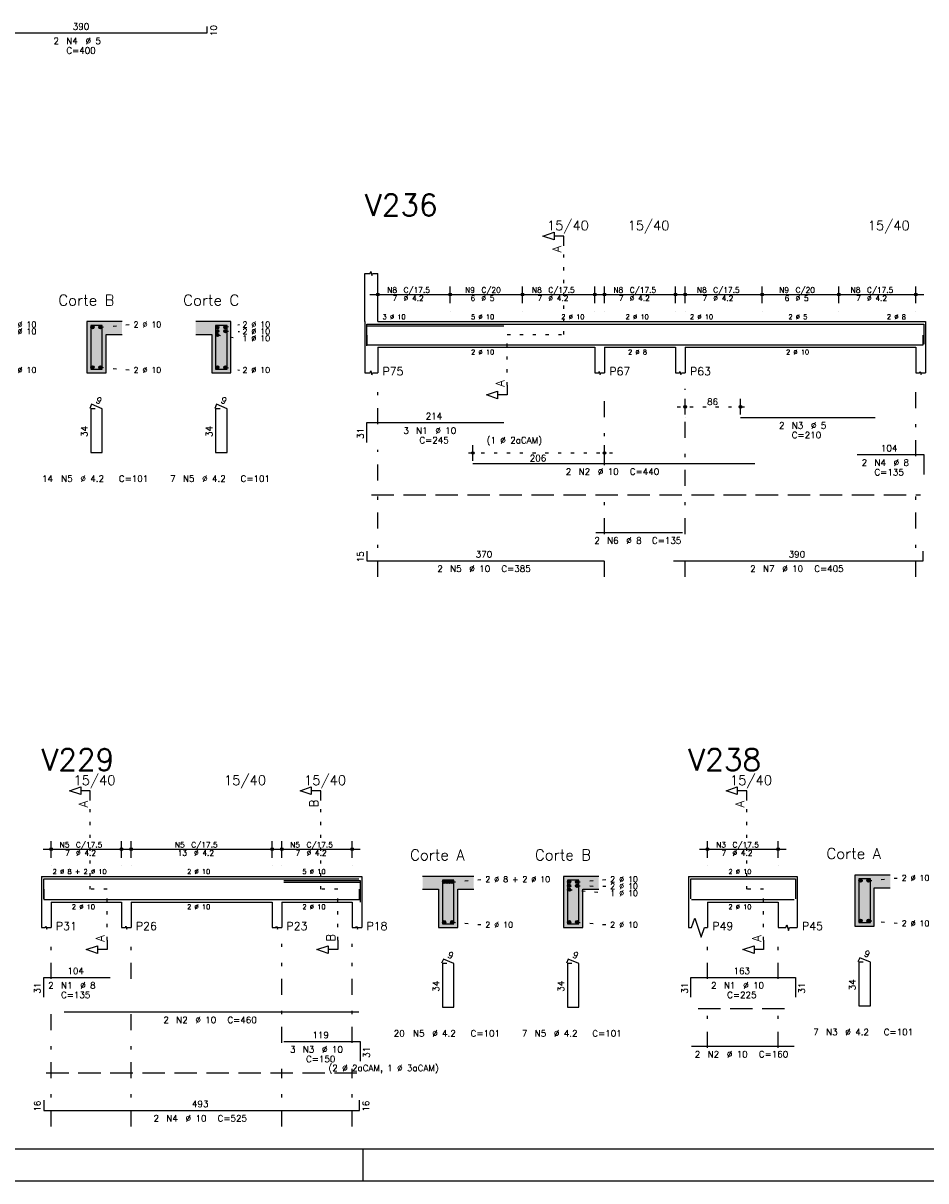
# Model space of a CAD drawing. Extents: x 0 to 119, y 0 to 84.
# Tile 10 of 16: x 71 to 99, y 0 to 36. Entities that reach past the tile are written whole.
import ezdxf

# ---------------------------------------------------------------- set-up
doc = ezdxf.new("R2010")
doc.units = 0
doc.header["$MEASUREMENT"] = 0
for name, pattern in [('ESTILO_TQS_0001', [1, 0.7, -0.3]), ('ESTILO_TQS_0002', [0.4, 0.1, -0.3]), ('ESTILO_TQS_0003', [1.5, 0.5, -0.4, 0.1, -0.5])]:
    doc.linetypes.add(name, pattern=pattern)
for name, color, linetype in [('1', 1, 'CONTINUOUS'), ('2', 2, 'CONTINUOUS'), ('4', 4, 'CONTINUOUS'), ('6', 6, 'CONTINUOUS'), ('7', 7, 'CONTINUOUS'), ('8', 8, 'CONTINUOUS'), ('9', 9, 'CONTINUOUS')]:
    doc.layers.add(name, color=color, linetype=linetype)
doc.styles.get("Standard").update_dxf_attribs({"font": 'ROMANS.SHX'})

msp = doc.modelspace()

# ---------------------------------------------------------------- linework, layer by layer
at = {"layer": '1', "linetype": 'ESTILO_TQS_0002'}
for p, q in [((88.167, 26.41), (88.167, 29.18)), ((73.70167, 26.635), (74.64667, 26.72)), ((77.35167, 26.395), (78.04667, 26.288)), ((77.60167, 26.635), (78.04667, 26.72)), ((77.60167, 26.515), (78.04667, 26.504)), ((86.401, 24.825), (86.401, 26.41)), ((86.401, 26.41), (88.167, 26.41)), ((73.70167, 25.385), (74.64667, 25.3)), ((77.60167, 25.385), (78.04667, 25.3)), ((91.71, 24.15), (93.93868, 24.15)), ((89.692, 22.71), (85.08198, 22.71)), ((73.385, 9.1), (73.385, 11.87)), ((80.585, 9.1), (80.585, 11.87)), ((93.885, 9.1), (93.885, 11.87)), ((84.685, 9.325), (85.63, 9.41)), ((88.585, 9.325), (89.53, 9.41)), ((97.686151, 9.367736), (98.631151, 9.452736)), ((73.91, 9.1), (73.385, 9.1)), ((73.91, 7.515), (73.91, 9.1)), ((81.11, 9.1), (80.585, 9.1)), ((81.11, 7.515), (81.11, 9.1)), ((88.335, 9.085), (89.53, 8.978)), ((88.585, 9.205), (89.53, 9.194)), ((94.41, 9.1), (93.885, 9.1)), ((94.41, 7.515), (94.41, 9.1)), ((84.685, 8.075), (85.63, 7.99)), ((88.585, 8.075), (89.53, 7.99)), ((97.686151, 8.117736), (98.631151, 8.032736))]:
    msp.add_line(p, q, dxfattribs=at)
at = {"layer": '1', "linetype": 'ESTILO_TQS_0001'}
for p, q in [((82.16, 21.405), (99.31, 21.405)), ((92.36, 5.375), (95.16, 5.375)), ((72.01, 3.375), (81.71, 3.375))]:
    msp.add_line(p, q, dxfattribs=at)
at = {"layer": '1', "linetype": 'Continuous'}
for p, q in [((81.900002, 0), (81.900002, 1)), ((0, 0), (118.900002, 0))]:
    msp.add_line(p, q, dxfattribs=at)
for centre in [(73.45167, 26.635), (73.70167, 26.635), (77.35167, 26.635), (77.35167, 26.515), (77.35167, 26.395), (77.60167, 26.635), (77.60167, 26.515), (73.45167, 25.385), (73.70167, 25.385), (77.35167, 25.385), (77.60167, 25.385), (97.436151, 9.367736), (97.686151, 9.367736), (84.435, 9.325), (84.518333, 9.325), (84.601667, 9.325), (84.685, 9.325), (88.335, 9.325), (88.335, 9.205), (88.335, 9.085), (88.585, 9.325), (88.585, 9.205), (84.435, 8.075), (84.685, 8.075), (88.335, 8.075), (88.585, 8.075), (97.436151, 8.117736), (97.686151, 8.117736)]:
    msp.add_circle(centre, 0.05, dxfattribs=at)
at = {"layer": '2', "linetype": 'Continuous'}
for p, q in [((81.96, 26.81), (81.96, 28.31)), ((82.36, 26.81), (82.36, 28.31)), ((82.36, 27.39), (82.36, 27.91)), ((84.62, 27.39), (84.62, 27.91)), ((84.62, 27.39), (84.62, 27.91)), ((86.88, 27.39), (86.88, 27.91)), ((86.88, 27.39), (86.88, 27.91)), ((89.14, 27.39), (89.14, 27.91)), ((89.442, 27.39), (89.442, 27.91)), ((91.662, 27.39), (91.662, 27.91)), ((91.96, 27.39), (91.96, 27.91)), ((94.36, 27.39), (94.36, 27.91)), ((94.36, 27.39), (94.36, 27.91)), ((96.76, 27.39), (96.76, 27.91)), ((96.76, 27.39), (96.76, 27.91)), ((99.16, 27.39), (99.16, 27.91)), ((82.11, 27.66), (84.87, 27.66)), ((84.37, 27.66), (87.13, 27.66)), ((86.63, 27.66), (89.39, 27.66)), ((89.192, 27.66), (91.912, 27.66)), ((91.71, 27.66), (94.61, 27.66)), ((94.11, 27.66), (97.01, 27.66)), ((96.51, 27.66), (99.41, 27.66)), ((82.36, 27.14), (82.36, 27.14)), ((84.62, 27.14), (84.62, 27.14)), ((84.62, 27.14), (84.62, 27.14)), ((86.88, 27.14), (86.88, 27.14)), ((86.88, 27.14), (86.88, 27.14)), ((89.14, 27.14), (89.14, 27.14)), ((89.442, 27.14), (89.442, 27.14)), ((91.662, 27.14), (91.662, 27.14)), ((91.96, 27.14), (91.96, 27.14)), ((94.36, 27.14), (94.36, 27.14)), ((94.36, 27.14), (94.36, 27.14)), ((96.76, 27.14), (96.76, 27.14)), ((96.76, 27.14), (96.76, 27.14)), ((99.16, 27.14), (99.16, 27.14)), ((74.37667, 26.81), (73.27667, 26.81)), ((73.27667, 26.81), (73.27667, 25.21)), ((77.77667, 26.81), (76.67667, 26.81)), ((77.77667, 25.21), (77.77667, 26.81)), ((81.96, 26.81), (81.96, 26.01)), ((82.36, 26.81), (89.142, 26.81)), ((89.142, 26.81), (89.442, 26.81)), ((89.442, 26.81), (91.66, 26.81)), ((91.66, 26.81), (91.96, 26.81)), ((91.96, 26.81), (99.16, 26.81)), ((99.16, 26.81), (99.46, 26.81)), ((99.46, 26.81), (99.46, 26.01)), ((73.87667, 25.21), (73.87667, 26.41)), ((73.87667, 26.41), (74.37667, 26.41)), ((76.67667, 26.41), (77.17667, 26.41)), ((77.17667, 26.41), (77.17667, 25.21)), ((81.96, 26.01), (81.96, 25.21)), ((82.36, 26.01), (89.142, 26.01)), ((82.36, 26.01), (82.36, 25.21)), ((89.142, 26.01), (89.142, 25.21)), ((89.442, 26.01), (91.66, 26.01)), ((89.442, 26.01), (89.442, 25.21)), ((91.66, 26.01), (91.66, 25.21)), ((91.96, 26.01), (99.16, 26.01)), ((91.96, 26.01), (91.96, 25.21)), ((99.16, 26.01), (99.16, 25.21)), ((99.46, 26.01), (99.46, 25.21)), ((73.27667, 25.21), (73.87667, 25.21)), ((77.17667, 25.21), (77.77667, 25.21)), ((91.96, 23.91), (91.96, 24.4)), ((93.68868, 23.91), (93.68868, 24.4)), ((91.96, 23.81), (91.96, 23.81)), ((93.68868, 23.81), (93.68868, 23.81)), ((85.33198, 22.47), (85.33198, 22.96)), ((89.442, 22.47), (89.442, 22.96)), ((85.33198, 22.37), (85.33198, 22.37)), ((89.442, 22.37), (89.442, 22.37)), ((72.16, 10.08), (72.16, 10.6)), ((74.36, 10.08), (74.36, 10.6)), ((74.66, 10.08), (74.66, 10.6)), ((79.06, 10.08), (79.06, 10.6)), ((79.36, 10.08), (79.36, 10.6)), ((81.56, 10.08), (81.56, 10.6)), ((92.66, 10.08), (92.66, 10.6)), ((94.86, 10.08), (94.86, 10.6)), ((71.91, 10.35), (74.61, 10.35)), ((74.41, 10.35), (79.31, 10.35)), ((79.11, 10.35), (81.81, 10.35)), ((92.41, 10.35), (95.11, 10.35)), ((72.16, 9.83), (72.16, 9.83)), ((74.36, 9.83), (74.36, 9.83)), ((74.66, 9.83), (74.66, 9.83)), ((79.06, 9.83), (79.06, 9.83)), ((79.36, 9.83), (79.36, 9.83)), ((81.56, 9.83), (81.56, 9.83)), ((92.66, 9.83), (92.66, 9.83)), ((94.86, 9.83), (94.86, 9.83)), ((71.86, 9.5), (71.86, 8.7)), ((71.86, 9.5), (72.16, 9.5)), ((72.16, 9.5), (74.36, 9.5)), ((74.36, 9.5), (74.66, 9.5)), ((74.66, 9.5), (79.06, 9.5)), ((79.06, 9.5), (79.36, 9.5)), ((79.36, 9.5), (81.56, 9.5)), ((81.56, 9.5), (81.86, 9.5)), ((81.86, 9.5), (81.86, 8.7)), ((85.36, 9.5), (83.76, 9.5)), ((89.26, 9.5), (88.16, 9.5)), ((88.16, 9.5), (88.16, 7.9)), ((92.06, 9.5), (92.06, 8.7)), ((92.06, 9.5), (92.66, 9.5)), ((92.66, 9.5), (94.86, 9.5)), ((94.86, 9.5), (95.46, 9.5)), ((95.46, 9.5), (95.46, 8.7)), ((98.361151, 9.542736), (97.261151, 9.542736)), ((97.261151, 9.542736), (97.261151, 7.942736)), ((83.76, 9.1), (84.26, 9.1)), ((84.26, 9.1), (84.26, 7.9)), ((84.86, 7.9), (84.86, 9.1)), ((84.86, 9.1), (85.36, 9.1)), ((88.76, 7.9), (88.76, 9.1)), ((88.76, 9.1), (89.26, 9.1)), ((97.861151, 7.942736), (97.861151, 9.142736)), ((97.861151, 9.142736), (98.361151, 9.142736)), ((71.86, 8.7), (71.86, 7.9)), ((72.16, 8.7), (74.36, 8.7)), ((72.16, 8.7), (72.16, 7.9)), ((74.36, 8.7), (74.36, 7.9)), ((74.66, 8.7), (79.06, 8.7)), ((74.66, 8.7), (74.66, 7.9)), ((79.06, 8.7), (79.06, 7.9)), ((79.36, 8.7), (81.56, 8.7)), ((79.36, 8.7), (79.36, 7.9)), ((81.56, 8.7), (81.56, 7.9)), ((81.86, 8.7), (81.86, 7.9)), ((92.06, 8.7), (92.06, 7.9)), ((92.66, 8.7), (94.86, 8.7)), ((92.66, 8.7), (92.66, 7.9)), ((94.86, 8.7), (94.86, 7.9)), ((95.46, 8.7), (95.46, 7.9)), ((84.26, 7.9), (84.86, 7.9)), ((88.16, 7.9), (88.76, 7.9)), ((97.261151, 7.942736), (97.861151, 7.942736))]:
    msp.add_line(p, q, dxfattribs=at)
at = {"layer": '2', "linetype": 'ESTILO_TQS_0003'}
for p, q in [((82.36, 23.612), (82.36, 24.71)), ((89.442, 22.332), (89.442, 24.71)), ((91.96, 20.182), (91.96, 24.71)), ((99.16, 22.612), (99.16, 24.71)), ((82.36, 18.85), (82.36, 22.808)), ((99.16, 18.85), (99.16, 21.808)), ((89.442, 20.182), (89.442, 21.528)), ((89.442, 18.85), (89.442, 19.378)), ((91.96, 18.85), (91.96, 19.378)), ((72.16, 6.302), (72.16, 7.4)), ((74.66, 6.302), (74.66, 7.4)), ((79.36, 4.302), (79.36, 7.4)), ((81.56, 4.302), (81.56, 7.4)), ((92.66, 6.302), (92.66, 7.4)), ((94.86, 6.302), (94.86, 7.4)), ((72.16, 1.7), (72.16, 5.498)), ((74.66, 1.7), (74.66, 5.498)), ((92.66, 4.152), (92.66, 5.498)), ((94.86, 4.152), (94.86, 5.498)), ((79.36, 1.7), (79.36, 3.498)), ((81.56, 1.7), (81.56, 3.498))]:
    msp.add_line(p, q, dxfattribs=at)
at = {"layer": '2', "linetype": 'Continuous'}
for points in [[(88.167, 29.18), (88.167, 29.48), (87.867, 29.48), (87.867, 29.36), (87.517, 29.48), (87.867, 29.6), (87.867, 29.48)], [(81.96, 28.31), (82.12, 28.31), (82.14, 28.37), (82.18, 28.25), (82.2, 28.31), (82.36, 28.31)], [(81.96, 25.21), (82.12, 25.21), (82.14, 25.27), (82.18, 25.15), (82.2, 25.21), (82.36, 25.21)], [(89.142, 25.21), (89.262, 25.21), (89.277, 25.255), (89.307, 25.165), (89.322, 25.21), (89.442, 25.21)], [(91.66, 25.21), (91.78, 25.21), (91.795, 25.255), (91.825, 25.165), (91.84, 25.21), (91.96, 25.21)], [(99.16, 25.21), (99.28, 25.21), (99.295, 25.255), (99.325, 25.165), (99.34, 25.21), (99.46, 25.21)], [(86.401, 24.825), (86.401, 24.525), (86.101, 24.525), (86.101, 24.405), (85.751, 24.525), (86.101, 24.645), (86.101, 24.525)], [(73.385, 11.87), (73.385, 12.17), (73.085, 12.17), (73.085, 12.05), (72.735, 12.17), (73.085, 12.29), (73.085, 12.17)], [(80.585, 11.87), (80.585, 12.17), (80.285, 12.17), (80.285, 12.05), (79.935, 12.17), (80.285, 12.29), (80.285, 12.17)], [(93.885, 11.87), (93.885, 12.17), (93.585, 12.17), (93.585, 12.05), (93.235, 12.17), (93.585, 12.29), (93.585, 12.17)], [(92.06, 7.9), (92.16, 7.9), (92.26, 8.2), (92.46, 7.6), (92.56, 7.9), (92.66, 7.9)], [(94.86, 7.9), (95.1, 7.9), (95.13, 7.99), (95.19, 7.81), (95.22, 7.9), (95.46, 7.9)], [(71.86, 7.9), (71.98, 7.9), (71.995, 7.945), (72.025, 7.855), (72.04, 7.9), (72.16, 7.9)], [(74.36, 7.9), (74.48, 7.9), (74.495, 7.945), (74.525, 7.855), (74.54, 7.9), (74.66, 7.9)], [(79.06, 7.9), (79.18, 7.9), (79.195, 7.945), (79.225, 7.855), (79.24, 7.9), (79.36, 7.9)], [(81.56, 7.9), (81.68, 7.9), (81.695, 7.945), (81.725, 7.855), (81.74, 7.9), (81.86, 7.9)], [(73.91, 7.515), (73.91, 7.215), (73.61, 7.215), (73.61, 7.095), (73.26, 7.215), (73.61, 7.335), (73.61, 7.215)], [(81.11, 7.515), (81.11, 7.215), (80.81, 7.215), (80.81, 7.095), (80.46, 7.215), (80.81, 7.335), (80.81, 7.215)], [(94.41, 7.515), (94.41, 7.215), (94.11, 7.215), (94.11, 7.095), (93.76, 7.215), (94.11, 7.335), (94.11, 7.215)]]:
    msp.add_lwpolyline(points, dxfattribs=at)
for centre, radius in [((82.36, 27.66), 0.041625), ((82.36, 27.66), 0.02075), ((84.62, 27.66), 0.041625), ((84.62, 27.66), 0.041625), ((84.62, 27.66), 0.02075), ((84.62, 27.66), 0.02075), ((86.88, 27.66), 0.041625), ((86.88, 27.66), 0.041625), ((86.88, 27.66), 0.02075), ((86.88, 27.66), 0.02075), ((89.14, 27.66), 0.041625), ((89.14, 27.66), 0.02075), ((89.442, 27.66), 0.041625), ((89.442, 27.66), 0.02075), ((91.662, 27.66), 0.041625), ((91.662, 27.66), 0.02075), ((91.96, 27.66), 0.041625), ((91.96, 27.66), 0.02075), ((94.36, 27.66), 0.041625), ((94.36, 27.66), 0.041625), ((94.36, 27.66), 0.02075), ((94.36, 27.66), 0.02075), ((96.76, 27.66), 0.041625), ((96.76, 27.66), 0.041625), ((96.76, 27.66), 0.02075), ((96.76, 27.66), 0.02075), ((99.16, 27.66), 0.041625), ((99.16, 27.66), 0.02075), ((91.96, 24.15), 0.04), ((91.96, 24.15), 0.02), ((93.68868, 24.15), 0.04), ((93.68868, 24.15), 0.02), ((85.33198, 22.71), 0.04), ((85.33198, 22.71), 0.02), ((89.442, 22.71), 0.04), ((89.442, 22.71), 0.02), ((72.16, 10.35), 0.041625), ((72.16, 10.35), 0.02075), ((74.36, 10.35), 0.041625), ((74.36, 10.35), 0.02075), ((74.66, 10.35), 0.041625), ((74.66, 10.35), 0.02075), ((79.06, 10.35), 0.041625), ((79.06, 10.35), 0.02075), ((79.36, 10.35), 0.041625), ((79.36, 10.35), 0.02075), ((81.56, 10.35), 0.041625), ((81.56, 10.35), 0.02075), ((92.66, 10.35), 0.041625), ((92.66, 10.35), 0.02075), ((94.86, 10.35), 0.041625), ((94.86, 10.35), 0.02075)]:
    msp.add_circle(centre, radius, dxfattribs=at)
at = {"layer": '4', "linetype": 'Continuous'}
for p, q in [((82.02, 26.11), (82.02, 26.73)), ((82.02, 26.73), (86.3, 26.73)), ((82.02, 26.06), (82.02, 26.68)), ((82.02, 26.68), (86.3, 26.68)), ((82.02, 26.39), (82.02, 26.09)), ((85.33198, 26.73), (94.13198, 26.73)), ((93.68868, 26.73), (97.88868, 26.73)), ((97.33, 26.73), (99.41, 26.73)), ((99.39, 26.09), (99.39, 26.39)), ((99.41, 26.73), (99.41, 26.11)), ((82.02, 26.09), (89.42, 26.09)), ((89.172, 26.09), (91.872, 26.09)), ((91.59, 26.09), (99.39, 26.09)), ((71.93, 8.8), (71.93, 9.42)), ((71.93, 9.42), (74.01, 9.42)), ((72.5667, 9.42), (81.7667, 9.42)), ((92.14, 8.8), (92.14, 9.42)), ((92.14, 9.42), (95.4, 9.42)), ((95.4, 9.42), (95.4, 8.8)), ((71.93, 9.1), (71.93, 8.78)), ((79.43, 9.37), (81.81, 9.37)), ((79.43, 9.32), (81.81, 9.32)), ((81.79, 8.78), (81.79, 9.1)), ((81.81, 9.37), (81.81, 8.75)), ((81.81, 9.32), (81.81, 8.7)), ((71.93, 8.78), (81.79, 8.78)), ((92.16, 8.78), (95.36, 8.78))]:
    msp.add_line(p, q, dxfattribs=at)
for points in [[(73.39667, 26.69), (73.39667, 25.33), (73.75667, 25.33), (73.75667, 26.69), (73.39667, 26.69)], [(77.29667, 26.69), (77.29667, 25.33), (77.65667, 25.33), (77.65667, 26.69), (77.29667, 26.69)], [(97.381151, 9.422736), (97.381151, 8.062736), (97.741151, 8.062736), (97.741151, 9.422736), (97.381151, 9.422736)], [(84.38, 9.38), (84.38, 8.02), (84.74, 8.02), (84.74, 9.38), (84.38, 9.38)], [(88.28, 9.38), (88.28, 8.02), (88.64, 8.02), (88.64, 9.38), (88.28, 9.38)]]:
    msp.add_lwpolyline(points, dxfattribs=at)
at = {"layer": '6', "linetype": 'Continuous'}
for p, q in [((69.23667, 35.82), (77.03667, 35.82)), ((77.03667, 35.82), (77.03667, 36.02)), ((73.425008, 24.23), (73.370563, 24.10102)), ((73.75667, 24.09), (73.425008, 24.23)), ((77.325008, 24.23), (77.270563, 24.10102)), ((77.65667, 24.09), (77.325008, 24.23)), ((73.53667, 24.09), (73.39667, 24.09)), ((73.39667, 24.09), (73.39667, 22.73)), ((73.75667, 22.73), (73.75667, 24.09)), ((77.43667, 24.09), (77.29667, 24.09)), ((77.29667, 24.09), (77.29667, 22.73)), ((77.65667, 22.73), (77.65667, 24.09)), ((82.02, 23.04), (82.02, 23.66)), ((82.02, 23.66), (86.3, 23.66)), ((93.68868, 23.82), (97.88868, 23.82)), ((73.39667, 22.73), (73.75667, 22.73)), ((77.29667, 22.73), (77.65667, 22.73)), ((97.33, 22.66), (99.41, 22.66)), ((99.41, 22.66), (99.41, 22.04)), ((85.33198, 22.38), (94.13198, 22.38)), ((89.172, 20.23), (91.872, 20.23)), ((82.02, 19.65), (82.02, 19.35)), ((99.39, 19.35), (99.39, 19.65)), ((82.02, 19.35), (89.42, 19.35)), ((91.59, 19.35), (99.39, 19.35)), ((84.408338, 6.92), (84.353893, 6.79102)), ((84.74, 6.78), (84.408338, 6.92)), ((88.308338, 6.92), (88.253893, 6.79102)), ((88.64, 6.78), (88.308338, 6.92)), ((97.409489, 6.962736), (97.355044, 6.833756)), ((97.741151, 6.822736), (97.409489, 6.962736)), ((84.52, 6.78), (84.38, 6.78)), ((84.38, 6.78), (84.38, 5.42)), ((84.74, 5.42), (84.74, 6.78)), ((88.42, 6.78), (88.28, 6.78)), ((88.28, 6.78), (88.28, 5.42)), ((88.64, 5.42), (88.64, 6.78)), ((97.521151, 6.822736), (97.381151, 6.822736)), ((97.381151, 6.822736), (97.381151, 5.462736)), ((97.741151, 5.462736), (97.741151, 6.822736)), ((71.93, 5.73), (71.93, 6.35)), ((71.93, 6.35), (74.01, 6.35)), ((92.14, 5.73), (92.14, 6.35)), ((92.14, 6.35), (95.4, 6.35)), ((95.4, 6.35), (95.4, 5.73)), ((84.38, 5.42), (84.74, 5.42)), ((88.28, 5.42), (88.64, 5.42)), ((97.381151, 5.462736), (97.741151, 5.462736)), ((72.5667, 5.27), (81.7667, 5.27)), ((79.43, 4.35), (81.81, 4.35)), ((81.81, 4.35), (81.81, 3.73)), ((92.16, 4.2), (95.36, 4.2)), ((71.93, 2.52), (71.93, 2.2)), ((71.93, 2.2), (81.79, 2.2)), ((81.79, 2.2), (81.79, 2.52))]:
    msp.add_line(p, q, dxfattribs=at)
at = {"layer": '8', "linetype": 'Continuous'}
msp.add_line((2.5, 1), (117.900002, 1), dxfattribs=at)
at = {"layer": '9', "linetype": 'Continuous'}
for points in [[(73.27667, 25.21), (73.87667, 25.21), (73.27667, 26.81)], [(73.87667, 25.21), (73.87667, 26.41), (73.27667, 26.81)], [(73.27667, 26.81), (73.87667, 26.41), (74.37667, 26.81)], [(73.87667, 26.41), (74.37667, 26.41), (74.37667, 26.81)], [(77.17667, 26.41), (77.77667, 26.81), (76.67667, 26.81)], [(77.17667, 26.41), (76.67667, 26.81), (76.67667, 26.41)], [(77.17667, 26.41), (77.77667, 25.21), (77.77667, 26.81)], [(73.50167, 26.635), (73.42667, 26.678301), (73.404685, 26.652101)], [(73.50167, 26.635), (73.404685, 26.652101), (73.404685, 26.617899)], [(73.50167, 26.635), (73.404685, 26.617899), (73.42667, 26.591699)], [(73.50167, 26.635), (73.460352, 26.68424), (73.42667, 26.678301)], [(73.50167, 26.635), (73.42667, 26.591699), (73.460352, 26.58576)], [(73.50167, 26.635), (73.489972, 26.667139), (73.460352, 26.68424)], [(73.50167, 26.635), (73.460352, 26.58576), (73.489972, 26.602861)], [(73.50167, 26.635), (73.489972, 26.602861), (73.50167, 26.635)], [(73.75167, 26.635), (73.67667, 26.678301), (73.654685, 26.652101)], [(73.75167, 26.635), (73.654685, 26.652101), (73.654685, 26.617899)], [(73.75167, 26.635), (73.654685, 26.617899), (73.67667, 26.591699)], [(73.75167, 26.635), (73.710352, 26.68424), (73.67667, 26.678301)], [(73.75167, 26.635), (73.67667, 26.591699), (73.710352, 26.58576)], [(73.75167, 26.635), (73.739972, 26.667139), (73.710352, 26.68424)], [(73.75167, 26.635), (73.710352, 26.58576), (73.739972, 26.602861)], [(73.75167, 26.635), (73.739972, 26.602861), (73.75167, 26.635)], [(77.17667, 26.41), (77.17667, 25.21), (77.77667, 25.21)], [(77.40167, 26.635), (77.32667, 26.678301), (77.304685, 26.652101)], [(77.40167, 26.635), (77.304685, 26.652101), (77.304685, 26.617899)], [(77.40167, 26.635), (77.304685, 26.617899), (77.32667, 26.591699)], [(77.40167, 26.515), (77.32667, 26.558301), (77.304685, 26.532101)], [(77.40167, 26.515), (77.304685, 26.532101), (77.304685, 26.497899)], [(77.40167, 26.515), (77.304685, 26.497899), (77.32667, 26.471699)], [(77.40167, 26.395), (77.32667, 26.438301), (77.304685, 26.412101)], [(77.40167, 26.395), (77.304685, 26.412101), (77.304685, 26.377899)], [(77.40167, 26.395), (77.304685, 26.377899), (77.32667, 26.351699)], [(77.40167, 26.635), (77.360352, 26.68424), (77.32667, 26.678301)], [(77.40167, 26.635), (77.32667, 26.591699), (77.360352, 26.58576)], [(77.40167, 26.515), (77.360352, 26.56424), (77.32667, 26.558301)], [(77.40167, 26.515), (77.32667, 26.471699), (77.360352, 26.46576)], [(77.40167, 26.395), (77.360352, 26.44424), (77.32667, 26.438301)], [(77.40167, 26.395), (77.32667, 26.351699), (77.360352, 26.34576)], [(77.40167, 26.635), (77.389972, 26.667139), (77.360352, 26.68424)], [(77.40167, 26.635), (77.360352, 26.58576), (77.389972, 26.602861)], [(77.40167, 26.515), (77.389972, 26.547139), (77.360352, 26.56424)], [(77.40167, 26.515), (77.360352, 26.46576), (77.389972, 26.482861)], [(77.40167, 26.395), (77.389972, 26.427139), (77.360352, 26.44424)], [(77.40167, 26.395), (77.360352, 26.34576), (77.389972, 26.362861)], [(77.40167, 26.635), (77.389972, 26.602861), (77.40167, 26.635)], [(77.40167, 26.515), (77.389972, 26.482861), (77.40167, 26.515)], [(77.40167, 26.395), (77.389972, 26.362861), (77.40167, 26.395)], [(77.65167, 26.635), (77.57667, 26.678301), (77.554685, 26.652101)], [(77.65167, 26.635), (77.554685, 26.652101), (77.554685, 26.617899)], [(77.65167, 26.635), (77.554685, 26.617899), (77.57667, 26.591699)], [(77.65167, 26.515), (77.57667, 26.558301), (77.554685, 26.532101)], [(77.65167, 26.515), (77.554685, 26.532101), (77.554685, 26.497899)], [(77.65167, 26.515), (77.554685, 26.497899), (77.57667, 26.471699)], [(77.65167, 26.635), (77.610352, 26.68424), (77.57667, 26.678301)], [(77.65167, 26.635), (77.57667, 26.591699), (77.610352, 26.58576)], [(77.65167, 26.515), (77.610352, 26.56424), (77.57667, 26.558301)], [(77.65167, 26.515), (77.57667, 26.471699), (77.610352, 26.46576)], [(77.65167, 26.635), (77.639972, 26.667139), (77.610352, 26.68424)], [(77.65167, 26.635), (77.610352, 26.58576), (77.639972, 26.602861)], [(77.65167, 26.515), (77.639972, 26.547139), (77.610352, 26.56424)], [(77.65167, 26.515), (77.610352, 26.46576), (77.639972, 26.482861)], [(77.65167, 26.635), (77.639972, 26.602861), (77.65167, 26.635)], [(77.65167, 26.515), (77.639972, 26.482861), (77.65167, 26.515)], [(73.50167, 25.385), (73.42667, 25.428301), (73.404685, 25.402101)], [(73.50167, 25.385), (73.404685, 25.402101), (73.404685, 25.367899)], [(73.50167, 25.385), (73.404685, 25.367899), (73.42667, 25.341699)], [(73.50167, 25.385), (73.460352, 25.43424), (73.42667, 25.428301)], [(73.50167, 25.385), (73.42667, 25.341699), (73.460352, 25.33576)], [(73.50167, 25.385), (73.489972, 25.417139), (73.460352, 25.43424)], [(73.50167, 25.385), (73.460352, 25.33576), (73.489972, 25.352861)], [(73.50167, 25.385), (73.489972, 25.352861), (73.50167, 25.385)], [(73.75167, 25.385), (73.67667, 25.428301), (73.654685, 25.402101)], [(73.75167, 25.385), (73.654685, 25.402101), (73.654685, 25.367899)], [(73.75167, 25.385), (73.654685, 25.367899), (73.67667, 25.341699)], [(73.75167, 25.385), (73.710352, 25.43424), (73.67667, 25.428301)], [(73.75167, 25.385), (73.67667, 25.341699), (73.710352, 25.33576)], [(73.75167, 25.385), (73.739972, 25.417139), (73.710352, 25.43424)], [(73.75167, 25.385), (73.710352, 25.33576), (73.739972, 25.352861)], [(73.75167, 25.385), (73.739972, 25.352861), (73.75167, 25.385)], [(77.40167, 25.385), (77.32667, 25.428301), (77.304685, 25.402101)], [(77.40167, 25.385), (77.304685, 25.402101), (77.304685, 25.367899)], [(77.40167, 25.385), (77.304685, 25.367899), (77.32667, 25.341699)], [(77.40167, 25.385), (77.360352, 25.43424), (77.32667, 25.428301)], [(77.40167, 25.385), (77.32667, 25.341699), (77.360352, 25.33576)], [(77.40167, 25.385), (77.389972, 25.417139), (77.360352, 25.43424)], [(77.40167, 25.385), (77.360352, 25.33576), (77.389972, 25.352861)], [(77.40167, 25.385), (77.389972, 25.352861), (77.40167, 25.385)], [(77.65167, 25.385), (77.57667, 25.428301), (77.554685, 25.402101)], [(77.65167, 25.385), (77.554685, 25.402101), (77.554685, 25.367899)], [(77.65167, 25.385), (77.554685, 25.367899), (77.57667, 25.341699)], [(77.65167, 25.385), (77.610352, 25.43424), (77.57667, 25.428301)], [(77.65167, 25.385), (77.57667, 25.341699), (77.610352, 25.33576)], [(77.65167, 25.385), (77.639972, 25.417139), (77.610352, 25.43424)], [(77.65167, 25.385), (77.610352, 25.33576), (77.639972, 25.352861)], [(77.65167, 25.385), (77.639972, 25.352861), (77.65167, 25.385)], [(83.76, 9.5), (83.76, 9.1), (84.26, 9.1)], [(83.76, 9.5), (84.26, 9.1), (85.36, 9.5)], [(84.26, 9.1), (84.86, 9.1), (85.36, 9.5)], [(84.86, 9.1), (85.36, 9.1), (85.36, 9.5)], [(88.16, 7.9), (88.76, 7.9), (88.16, 9.5)], [(88.76, 7.9), (88.76, 9.1), (88.16, 9.5)], [(88.16, 9.5), (88.76, 9.1), (89.26, 9.5)], [(88.76, 9.1), (89.26, 9.1), (89.26, 9.5)], [(97.261151, 7.942736), (97.861151, 7.942736), (97.261151, 9.542736)], [(97.861151, 7.942736), (97.861151, 9.142736), (97.261151, 9.542736)], [(97.261151, 9.542736), (97.861151, 9.142736), (98.361151, 9.542736)], [(97.486151, 9.367736), (97.411151, 9.411037), (97.389166, 9.384837)], [(97.486151, 9.367736), (97.444833, 9.416976), (97.411151, 9.411037)], [(97.486151, 9.367736), (97.474453, 9.399875), (97.444833, 9.416976)], [(97.736151, 9.367736), (97.661151, 9.411037), (97.639166, 9.384837)], [(97.736151, 9.367736), (97.694833, 9.416976), (97.661151, 9.411037)], [(97.736151, 9.367736), (97.724453, 9.399875), (97.694833, 9.416976)], [(97.861151, 9.142736), (98.361151, 9.142736), (98.361151, 9.542736)], [(84.26, 7.9), (84.86, 7.9), (84.26, 9.1)], [(84.86, 7.9), (84.86, 9.1), (84.26, 9.1)], [(84.485, 9.325), (84.41, 9.368301), (84.388015, 9.342101)], [(84.485, 9.325), (84.388015, 9.342101), (84.388015, 9.307899)], [(84.485, 9.325), (84.388015, 9.307899), (84.41, 9.281699)], [(84.485, 9.325), (84.443682, 9.37424), (84.41, 9.368301)], [(84.485, 9.325), (84.41, 9.281699), (84.443682, 9.27576)], [(84.485, 9.325), (84.473302, 9.357139), (84.443682, 9.37424)], [(84.485, 9.325), (84.443682, 9.27576), (84.473302, 9.292861)], [(84.568333, 9.325), (84.493333, 9.368301), (84.471349, 9.342101)], [(84.568333, 9.325), (84.471349, 9.342101), (84.471349, 9.307899)], [(84.568333, 9.325), (84.471349, 9.307899), (84.493333, 9.281699)], [(84.485, 9.325), (84.473302, 9.292861), (84.485, 9.325)], [(84.568333, 9.325), (84.527016, 9.37424), (84.493333, 9.368301)], [(84.568333, 9.325), (84.493333, 9.281699), (84.527016, 9.27576)], [(84.568333, 9.325), (84.556636, 9.357139), (84.527016, 9.37424)], [(84.568333, 9.325), (84.527016, 9.27576), (84.556636, 9.292861)], [(84.651667, 9.325), (84.576667, 9.368301), (84.554682, 9.342101)], [(84.651667, 9.325), (84.554682, 9.342101), (84.554682, 9.307899)], [(84.651667, 9.325), (84.554682, 9.307899), (84.576667, 9.281699)], [(84.568333, 9.325), (84.556636, 9.292861), (84.568333, 9.325)], [(84.651667, 9.325), (84.610349, 9.37424), (84.576667, 9.368301)], [(84.651667, 9.325), (84.576667, 9.281699), (84.610349, 9.27576)], [(84.651667, 9.325), (84.639969, 9.357139), (84.610349, 9.37424)], [(84.651667, 9.325), (84.610349, 9.27576), (84.639969, 9.292861)], [(84.735, 9.325), (84.66, 9.368301), (84.638015, 9.342101)], [(84.735, 9.325), (84.638015, 9.342101), (84.638015, 9.307899)], [(84.735, 9.325), (84.638015, 9.307899), (84.66, 9.281699)], [(84.651667, 9.325), (84.639969, 9.292861), (84.651667, 9.325)], [(84.735, 9.325), (84.693682, 9.37424), (84.66, 9.368301)], [(84.735, 9.325), (84.66, 9.281699), (84.693682, 9.27576)], [(84.735, 9.325), (84.723302, 9.357139), (84.693682, 9.37424)], [(84.735, 9.325), (84.693682, 9.27576), (84.723302, 9.292861)], [(84.735, 9.325), (84.723302, 9.292861), (84.735, 9.325)], [(88.385, 9.325), (88.31, 9.368301), (88.288015, 9.342101)], [(88.385, 9.325), (88.288015, 9.342101), (88.288015, 9.307899)], [(88.385, 9.325), (88.288015, 9.307899), (88.31, 9.281699)], [(88.385, 9.205), (88.31, 9.248301), (88.288015, 9.222101)], [(88.385, 9.205), (88.288015, 9.222101), (88.288015, 9.187899)], [(88.385, 9.205), (88.288015, 9.187899), (88.31, 9.161699)], [(88.385, 9.085), (88.31, 9.128301), (88.288015, 9.102101)], [(88.385, 9.085), (88.288015, 9.102101), (88.288015, 9.067899)], [(88.385, 9.085), (88.288015, 9.067899), (88.31, 9.041699)], [(88.385, 9.325), (88.343682, 9.37424), (88.31, 9.368301)], [(88.385, 9.325), (88.31, 9.281699), (88.343682, 9.27576)], [(88.385, 9.205), (88.343682, 9.25424), (88.31, 9.248301)], [(88.385, 9.205), (88.31, 9.161699), (88.343682, 9.15576)], [(88.385, 9.085), (88.343682, 9.13424), (88.31, 9.128301)], [(88.385, 9.085), (88.31, 9.041699), (88.343682, 9.03576)], [(88.385, 9.325), (88.373302, 9.357139), (88.343682, 9.37424)], [(88.385, 9.325), (88.343682, 9.27576), (88.373302, 9.292861)], [(88.385, 9.205), (88.373302, 9.237139), (88.343682, 9.25424)], [(88.385, 9.205), (88.343682, 9.15576), (88.373302, 9.172861)], [(88.385, 9.085), (88.373302, 9.117139), (88.343682, 9.13424)], [(88.385, 9.085), (88.343682, 9.03576), (88.373302, 9.052861)], [(88.385, 9.325), (88.373302, 9.292861), (88.385, 9.325)], [(88.385, 9.205), (88.373302, 9.172861), (88.385, 9.205)], [(88.385, 9.085), (88.373302, 9.052861), (88.385, 9.085)], [(88.635, 9.325), (88.56, 9.368301), (88.538015, 9.342101)], [(88.635, 9.325), (88.538015, 9.342101), (88.538015, 9.307899)], [(88.635, 9.325), (88.538015, 9.307899), (88.56, 9.281699)], [(88.635, 9.205), (88.56, 9.248301), (88.538015, 9.222101)], [(88.635, 9.205), (88.538015, 9.222101), (88.538015, 9.187899)], [(88.635, 9.205), (88.538015, 9.187899), (88.56, 9.161699)], [(88.635, 9.325), (88.593682, 9.37424), (88.56, 9.368301)], [(88.635, 9.325), (88.56, 9.281699), (88.593682, 9.27576)], [(88.635, 9.205), (88.593682, 9.25424), (88.56, 9.248301)], [(88.635, 9.205), (88.56, 9.161699), (88.593682, 9.15576)], [(88.635, 9.325), (88.623302, 9.357139), (88.593682, 9.37424)], [(88.635, 9.325), (88.593682, 9.27576), (88.623302, 9.292861)], [(88.635, 9.205), (88.623302, 9.237139), (88.593682, 9.25424)], [(88.635, 9.205), (88.593682, 9.15576), (88.623302, 9.172861)], [(88.635, 9.325), (88.623302, 9.292861), (88.635, 9.325)], [(88.635, 9.205), (88.623302, 9.172861), (88.635, 9.205)], [(97.486151, 9.367736), (97.389166, 9.384837), (97.389166, 9.350635)], [(97.486151, 9.367736), (97.389166, 9.350635), (97.411151, 9.324435)], [(97.486151, 9.367736), (97.411151, 9.324435), (97.444833, 9.318496)], [(97.486151, 9.367736), (97.444833, 9.318496), (97.474453, 9.335597)], [(97.486151, 9.367736), (97.474453, 9.335597), (97.486151, 9.367736)], [(97.736151, 9.367736), (97.639166, 9.384837), (97.639166, 9.350635)], [(97.736151, 9.367736), (97.639166, 9.350635), (97.661151, 9.324435)], [(97.736151, 9.367736), (97.661151, 9.324435), (97.694833, 9.318496)], [(97.736151, 9.367736), (97.694833, 9.318496), (97.724453, 9.335597)], [(97.736151, 9.367736), (97.724453, 9.335597), (97.736151, 9.367736)], [(84.485, 8.075), (84.41, 8.118301), (84.388015, 8.092101)], [(84.485, 8.075), (84.388015, 8.092101), (84.388015, 8.057899)], [(84.485, 8.075), (84.388015, 8.057899), (84.41, 8.031699)], [(84.485, 8.075), (84.443682, 8.12424), (84.41, 8.118301)], [(84.485, 8.075), (84.41, 8.031699), (84.443682, 8.02576)], [(84.485, 8.075), (84.473302, 8.107139), (84.443682, 8.12424)], [(84.485, 8.075), (84.443682, 8.02576), (84.473302, 8.042861)], [(84.485, 8.075), (84.473302, 8.042861), (84.485, 8.075)], [(84.735, 8.075), (84.66, 8.118301), (84.638015, 8.092101)], [(84.735, 8.075), (84.638015, 8.092101), (84.638015, 8.057899)], [(84.735, 8.075), (84.638015, 8.057899), (84.66, 8.031699)], [(84.735, 8.075), (84.693682, 8.12424), (84.66, 8.118301)], [(84.735, 8.075), (84.66, 8.031699), (84.693682, 8.02576)], [(84.735, 8.075), (84.723302, 8.107139), (84.693682, 8.12424)], [(84.735, 8.075), (84.693682, 8.02576), (84.723302, 8.042861)], [(84.735, 8.075), (84.723302, 8.042861), (84.735, 8.075)], [(88.385, 8.075), (88.31, 8.118301), (88.288015, 8.092101)], [(88.385, 8.075), (88.288015, 8.092101), (88.288015, 8.057899)], [(88.385, 8.075), (88.288015, 8.057899), (88.31, 8.031699)], [(88.385, 8.075), (88.343682, 8.12424), (88.31, 8.118301)], [(88.385, 8.075), (88.31, 8.031699), (88.343682, 8.02576)], [(88.385, 8.075), (88.373302, 8.107139), (88.343682, 8.12424)], [(88.385, 8.075), (88.343682, 8.02576), (88.373302, 8.042861)], [(88.385, 8.075), (88.373302, 8.042861), (88.385, 8.075)], [(88.635, 8.075), (88.56, 8.118301), (88.538015, 8.092101)], [(88.635, 8.075), (88.538015, 8.092101), (88.538015, 8.057899)], [(88.635, 8.075), (88.538015, 8.057899), (88.56, 8.031699)], [(88.635, 8.075), (88.593682, 8.12424), (88.56, 8.118301)], [(88.635, 8.075), (88.56, 8.031699), (88.593682, 8.02576)], [(88.635, 8.075), (88.623302, 8.107139), (88.593682, 8.12424)], [(88.635, 8.075), (88.593682, 8.02576), (88.623302, 8.042861)], [(88.635, 8.075), (88.623302, 8.042861), (88.635, 8.075)], [(97.486151, 8.117736), (97.411151, 8.161037), (97.389166, 8.134837)], [(97.486151, 8.117736), (97.389166, 8.134837), (97.389166, 8.100635)], [(97.486151, 8.117736), (97.389166, 8.100635), (97.411151, 8.074435)], [(97.486151, 8.117736), (97.444833, 8.166976), (97.411151, 8.161037)], [(97.486151, 8.117736), (97.411151, 8.074435), (97.444833, 8.068496)], [(97.486151, 8.117736), (97.474453, 8.149875), (97.444833, 8.166976)], [(97.486151, 8.117736), (97.444833, 8.068496), (97.474453, 8.085597)], [(97.486151, 8.117736), (97.474453, 8.085597), (97.486151, 8.117736)], [(97.736151, 8.117736), (97.661151, 8.161037), (97.639166, 8.134837)], [(97.736151, 8.117736), (97.639166, 8.134837), (97.639166, 8.100635)], [(97.736151, 8.117736), (97.639166, 8.100635), (97.661151, 8.074435)], [(97.736151, 8.117736), (97.694833, 8.166976), (97.661151, 8.161037)], [(97.736151, 8.117736), (97.661151, 8.074435), (97.694833, 8.068496)], [(97.736151, 8.117736), (97.724453, 8.149875), (97.694833, 8.166976)], [(97.736151, 8.117736), (97.694833, 8.068496), (97.724453, 8.085597)], [(97.736151, 8.117736), (97.724453, 8.085597), (97.736151, 8.117736)]]:
    msp.add_solid(points, dxfattribs=at)

# ---------------------------------------------------------------- texts
at = {"layer": '2', "linetype": 'Continuous'}
for s, height, p in [('390', 0.2, (72.83667, 35.92)), ('2', 0.2, (72.23667, 35.47)), ('N4', 0.2, (72.63667, 35.47)), ('%%c 5', 0.2, (73.23667, 35.47)), ('C=400', 0.2, (72.63667, 35.17)), ('15/40', 0.3, (87.642, 29.66)), ('15/40', 0.3, (90.16, 29.66)), ('15/40', 0.3, (97.66, 29.66)), ('N8', 0.17, (82.657, 27.711)), ('C/17.5', 0.17, (83.167, 27.711)), ('N9', 0.17, (85.087, 27.711)), ('C/20', 0.17, (85.597, 27.711)), ('N8', 0.17, (87.177, 27.711)), ('C/17.5', 0.17, (87.687, 27.711)), ('N8', 0.17, (89.719, 27.711)), ('C/17.5', 0.17, (90.229, 27.711)), ('N8', 0.17, (92.327, 27.711)), ('C/17.5', 0.17, (92.837, 27.711)), ('N9', 0.17, (94.897, 27.711)), ('C/20', 0.17, (95.407, 27.711)), ('N8', 0.17, (97.127, 27.711)), ('C/17.5', 0.17, (97.637, 27.711)), ('Corte B', 0.34, (72.38667, 27.31)), ('Corte C', 0.34, (76.28667, 27.31)), ('7', 0.17, (82.827, 27.456)), ('%%c 4.2', 0.17, (83.167, 27.456)), ('6', 0.17, (85.257, 27.456)), ('%%c 5', 0.17, (85.597, 27.456)), ('7', 0.17, (87.347, 27.456)), ('%%c 4.2', 0.17, (87.687, 27.456)), ('7', 0.17, (89.889, 27.456)), ('%%c 4.2', 0.17, (90.229, 27.456)), ('7', 0.17, (92.497, 27.456)), ('%%c 4.2', 0.17, (92.837, 27.456)), ('6', 0.17, (95.067, 27.456)), ('%%c 5', 0.17, (95.407, 27.456)), ('7', 0.17, (97.297, 27.456)), ('%%c 4.2', 0.17, (97.637, 27.456)), ('4 %%c 10', 0.18, (70.83667, 26.63)), ('2 %%c 10', 0.18, (74.73667, 26.63)), ('2 %%c 10', 0.18, (78.13667, 26.63)), ('3 %%c 10', 0.15, (82.51, 26.885)), ('5 %%c 10', 0.15, (85.276, 26.885)), ('2 %%c 10', 0.15, (88.092, 26.885)), ('2 %%c 10', 0.15, (90.101, 26.885)), ('2 %%c 10', 0.15, (92.11, 26.885)), ('2 %%c 5', 0.15, (95.185, 26.885)), ('2 %%c 8', 0.15, (98.26, 26.885)), ('1 %%c 10', 0.18, (70.83667, 26.414)), ('2 %%c 10', 0.18, (78.13667, 26.414)), ('1 %%c 10', 0.18, (78.13667, 26.198)), ('2 %%c 10', 0.15, (85.276, 25.785)), ('2 %%c 8', 0.15, (90.176, 25.785)), ('2 %%c 10', 0.15, (95.11, 25.785)), ('2 %%c 10', 0.18, (70.83667, 25.21)), ('2 %%c 10', 0.18, (74.73667, 25.21)), ('2 %%c 10', 0.18, (78.13667, 25.21)), ('P75', 0.25, (82.51, 25.135)), ('P67', 0.25, (89.592, 25.135)), ('P63', 0.25, (92.11, 25.135)), ('86', 0.2, (92.64434, 24.21)), ('214', 0.2, (83.86, 23.76)), ('3', 0.2, (83.16, 23.31)), ('N1', 0.2, (83.56, 23.31)), ('%%c 10', 0.2, (84.16, 23.31)), ('2', 0.2, (94.88868, 23.47)), ('N3', 0.2, (95.28868, 23.47)), ('%%c 5', 0.2, (95.88868, 23.47)), ('C=245', 0.2, (83.66, 23.01)), ('(1 %%c 2aCAM)', 0.2, (85.76, 23.01)), ('C=210', 0.2, (95.28868, 23.17)), ('104', 0.2, (98.07, 22.76)), ('206', 0.2, (87.10699, 22.45)), ('2', 0.2, (97.47, 22.31)), ('N4', 0.2, (97.87, 22.31)), ('%%c 8', 0.2, (98.47, 22.31)), ('2', 0.2, (88.23198, 22.03)), ('N2', 0.2, (88.63198, 22.03)), ('%%c 10', 0.2, (89.23198, 22.03)), ('C=440', 0.2, (90.23198, 22.03)), ('C=135', 0.2, (97.87, 22.01)), ('14', 0.2, (71.87667, 21.81)), ('N5', 0.2, (72.47667, 21.81)), ('%%c 4.2', 0.2, (73.07667, 21.81)), ('C=101', 0.2, (74.27667, 21.81)), ('7', 0.2, (75.87667, 21.81)), ('N5', 0.2, (76.27667, 21.81)), ('%%c 4.2', 0.2, (76.87667, 21.81)), ('C=101', 0.2, (78.07667, 21.81)), ('2', 0.2, (89.122, 19.88)), ('N6', 0.2, (89.522, 19.88)), ('%%c 8', 0.2, (90.122, 19.88)), ('C=135', 0.2, (90.922, 19.88)), ('370', 0.2, (85.42, 19.45)), ('390', 0.2, (95.19, 19.45)), ('2', 0.2, (84.22, 19)), ('N5', 0.2, (84.62, 19)), ('%%c 10', 0.2, (85.22, 19)), ('C=385', 0.2, (86.22, 19)), ('2', 0.2, (93.99, 19)), ('N7', 0.2, (94.39, 19)), ('%%c 10', 0.2, (94.99, 19)), ('C=405', 0.2, (95.99, 19)), ('15/40', 0.3, (72.86, 12.35)), ('15/40', 0.3, (77.56, 12.35)), ('15/40', 0.3, (80.06, 12.35)), ('15/40', 0.3, (93.36, 12.35)), ('N5', 0.17, (72.427, 10.401)), ('C/17.5', 0.17, (72.937, 10.401)), ('N5', 0.17, (76.027, 10.401)), ('C/17.5', 0.17, (76.537, 10.401)), ('N5', 0.17, (79.627, 10.401)), ('C/17.5', 0.17, (80.137, 10.401)), ('N3', 0.17, (92.927, 10.401)), ('C/17.5', 0.17, (93.437, 10.401)), ('7', 0.17, (72.597, 10.146)), ('%%c 4.2', 0.17, (72.937, 10.146)), ('13', 0.17, (76.112, 10.146)), ('%%c 4.2', 0.17, (76.622, 10.146)), ('7', 0.17, (79.797, 10.146)), ('%%c 4.2', 0.17, (80.137, 10.146)), ('Corte A', 0.34, (83.37, 10)), ('Corte B', 0.34, (87.27, 10)), ('7', 0.17, (93.097, 10.146)), ('%%c 4.2', 0.17, (93.437, 10.146)), ('Corte A', 0.34, (96.371151, 10.042736)), ('2 %%c 8 + 2 %%c 10', 0.15, (72.21, 9.575)), ('2 %%c 10', 0.15, (76.41, 9.575)), ('5 %%c 10', 0.15, (80.01, 9.575)), ('2 %%c 8 + 2 %%c 10', 0.18, (85.72, 9.32)), ('2 %%c 10', 0.18, (89.62, 9.32)), ('2 %%c 10', 0.15, (93.31, 9.575)), ('2 %%c 10', 0.18, (98.721151, 9.362736)), ('2 %%c 10', 0.18, (89.62, 9.104)), ('1 %%c 10', 0.18, (89.62, 8.888)), ('2 %%c 10', 0.15, (72.81, 8.475)), ('2 %%c 10', 0.15, (76.41, 8.475)), ('2 %%c 10', 0.15, (80.01, 8.475)), ('2 %%c 10', 0.15, (93.31, 8.475)), ('P31', 0.25, (72.31, 7.825)), ('P26', 0.25, (74.81, 7.825)), ('P23', 0.25, (79.51, 7.825)), ('P18', 0.25, (82.01, 7.825)), ('2 %%c 10', 0.18, (85.72, 7.9)), ('2 %%c 10', 0.18, (89.62, 7.9)), ('P49', 0.25, (92.81, 7.825)), ('P45', 0.25, (95.61, 7.825)), ('2 %%c 10', 0.18, (98.721151, 7.942736)), ('104', 0.2, (72.67, 6.45)), ('163', 0.2, (93.47, 6.45)), ('2', 0.2, (72.07, 6)), ('N1', 0.2, (72.47, 6)), ('%%c 8', 0.2, (73.07, 6)), ('2', 0.2, (92.77, 6)), ('N1', 0.2, (93.17, 6)), ('%%c 10', 0.2, (93.77, 6)), ('C=135', 0.2, (72.47, 5.7)), ('C=225', 0.2, (93.27, 5.7)), ('2', 0.2, (75.6667, 4.92)), ('N2', 0.2, (76.0667, 4.92)), ('%%c 10', 0.2, (76.6667, 4.92)), ('C=460', 0.2, (77.6667, 4.92)), ('20', 0.2, (82.86, 4.5)), ('N5', 0.2, (83.46, 4.5)), ('%%c 4.2', 0.2, (84.06, 4.5)), ('C=101', 0.2, (85.26, 4.5)), ('7', 0.2, (86.86, 4.5)), ('N5', 0.2, (87.26, 4.5)), ('%%c 4.2', 0.2, (87.86, 4.5)), ('C=101', 0.2, (89.06, 4.5)), ('7', 0.2, (95.961151, 4.542736)), ('N3', 0.2, (96.361151, 4.542736)), ('%%c 4.2', 0.2, (96.961151, 4.542736)), ('C=101', 0.2, (98.161151, 4.542736)), ('119', 0.2, (80.32, 4.45)), ('3', 0.2, (79.62, 4)), ('N3', 0.2, (80.02, 4)), ('%%c 10', 0.2, (80.62, 4)), ('2', 0.2, (92.26, 3.85)), ('N2', 0.2, (92.66, 3.85)), ('%%c 10', 0.2, (93.26, 3.85)), ('C=160', 0.2, (94.26, 3.85)), ('C=150', 0.2, (80.12, 3.7)), ('(2 %%c 2aCAM, 1 %%c 3aCAM)', 0.2, (80.82, 3.42)), ('493', 0.2, (76.56, 2.3)), ('2', 0.2, (75.36, 1.85)), ('N4', 0.2, (75.76, 1.85)), ('%%c 10', 0.2, (76.36, 1.85)), ('C=525', 0.2, (77.36, 1.85))]:
    msp.add_text(s, height=height, dxfattribs=at).set_placement(p)
for s, height, rotation, p in [('10', 0.2, 90, (77.33667, 35.72)), ('A', 0.272, 90, (88.0854, 28.9624)), ('A', 0.272, 90, (86.3194, 24.7706)), ('9', 0.2, 337.11462, (73.537599, 24.291017)), ('9', 0.2, 337.11462, (77.437599, 24.291017)), ('34', 0.2, 90, (73.29667, 23.21)), ('34', 0.2, 90, (77.19667, 23.21)), ('31', 0.2, 90, (81.92, 23.15)), ('15', 0.2, 90, (81.92, 19.3)), ('A', 0.272, 90, (73.3034, 11.6524)), ('B', 0.272, 90, (80.5034, 11.6524)), ('A', 0.272, 90, (93.8034, 11.6524)), ('A', 0.272, 90, (73.8284, 7.4606)), ('B', 0.272, 90, (81.0284, 7.4606)), ('A', 0.272, 90, (94.3284, 7.4606)), ('9', 0.2, 337.11462, (84.520929, 6.981017)), ('9', 0.2, 337.11462, (88.420929, 6.981017)), ('9', 0.2, 337.11462, (97.52208, 7.023753)), ('34', 0.2, 90, (84.28, 5.9)), ('34', 0.2, 90, (88.18, 5.9)), ('34', 0.2, 90, (97.281151, 5.942736)), ('31', 0.2, 90, (71.83, 5.84)), ('31', 0.2, 90, (92.04, 5.84)), ('31', 0.2, 90, (95.7, 5.84)), ('31', 0.2, 90, (82.11, 3.84)), ('16', 0.2, 90, (71.83, 2.16)), ('16', 0.2, 90, (82.09, 2.16))]:
    msp.add_text(s, height=height, rotation=rotation, dxfattribs=at).set_placement(p)
at = {"layer": '7', "linetype": 'Continuous'}
for s, p in [('V236', (81.96, 30.11)), ('V229', (71.86, 12.8)), ('V238', (92.06, 12.8))]:
    msp.add_text(s, height=0.68, dxfattribs=at).set_placement(p)

doc.saveas('drawing.dxf')
